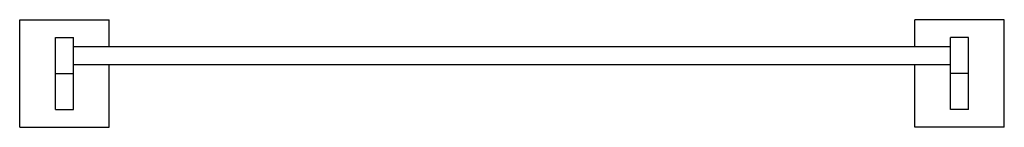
# Model space of a CAD drawing. Extents: x 69.587 to 70.137, y 425.321 to 425.381.
import ezdxf

# ---------------------------------------------------------------- set-up
doc = ezdxf.new("R2010")
doc.units = 0
doc.header["$MEASUREMENT"] = 0
doc.layers.add('LBA', color=1, linetype='CONTINUOUS')

msp = doc.modelspace()

# ---------------------------------------------------------------- linework, layer by layer
at = {"layer": 'LBA'}
for p, q in [((69.58682, 425.32074), (69.58682, 425.38074)), ((69.58682, 425.38074), (69.63682, 425.38074)), ((69.63682, 425.36574), (69.63682, 425.38074)), ((70.08682, 425.36574), (70.08682, 425.38074)), ((70.13682, 425.38074), (70.08682, 425.38074)), ((70.13682, 425.32074), (70.13682, 425.38074)), ((69.60682, 425.33074), (69.60682, 425.37074)), ((69.60682, 425.37074), (69.61682, 425.37074)), ((69.61682, 425.33074), (69.61682, 425.37074)), ((70.10682, 425.33074), (70.10682, 425.37074)), ((70.11682, 425.37074), (70.10682, 425.37074)), ((70.11682, 425.33074), (70.11682, 425.37074)), ((69.61682, 425.36574), (70.10682, 425.36574)), ((69.61682, 425.35574), (70.10682, 425.35574)), ((69.63682, 425.32074), (69.63682, 425.35574)), ((70.08682, 425.32074), (70.08682, 425.35574)), ((69.60682, 425.35074), (69.61682, 425.35074)), ((70.11682, 425.35074), (70.10682, 425.35074)), ((69.60682, 425.33074), (69.61682, 425.33074)), ((70.11682, 425.33074), (70.10682, 425.33074)), ((69.58682, 425.32074), (69.63682, 425.32074)), ((70.13682, 425.32074), (70.08682, 425.32074))]:
    msp.add_line(p, q, dxfattribs=at)

doc.saveas('drawing.dxf')
